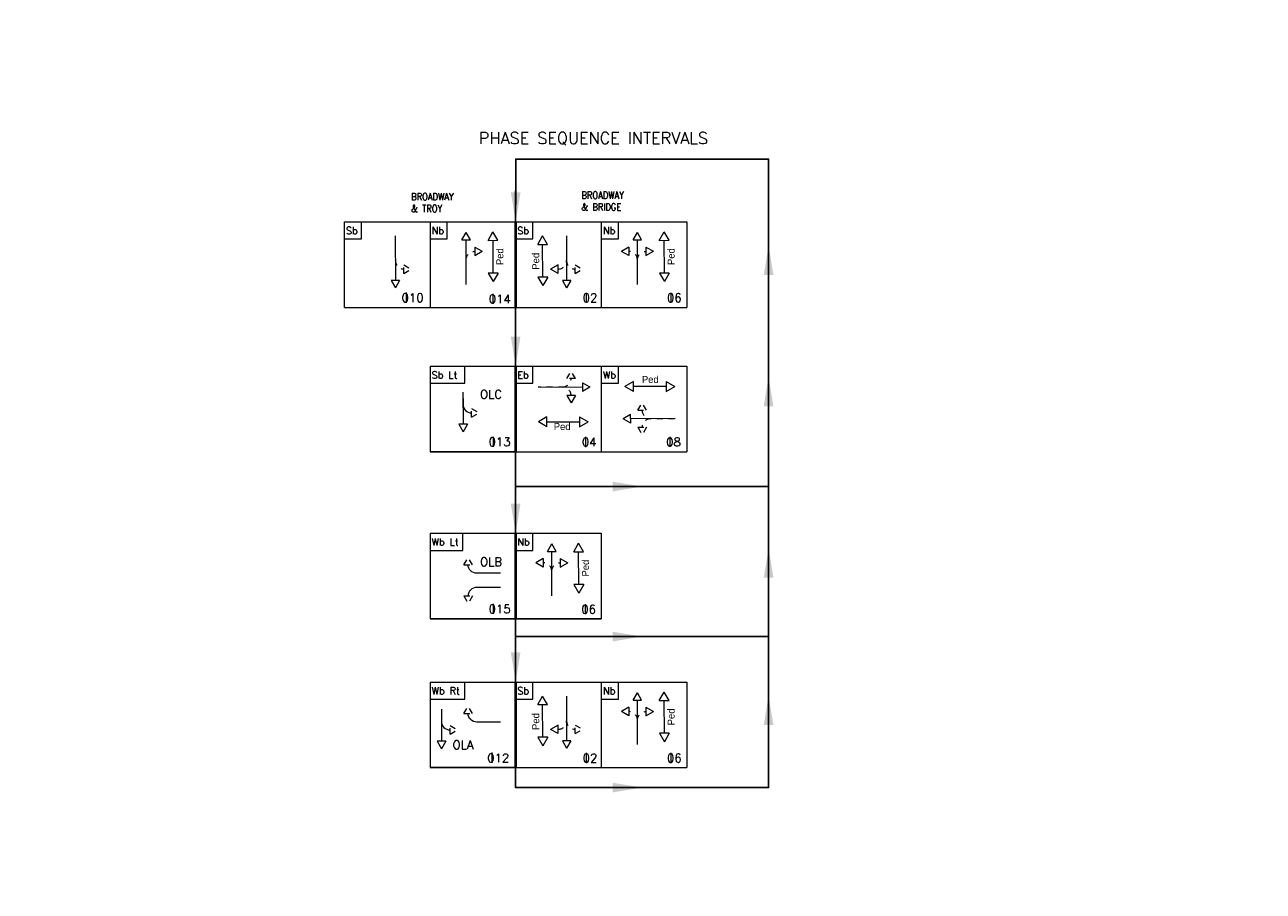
# Model space of a CAD drawing. Header units: feet. Extents: x -492 to 187, y -198 to 535.
# Tile 20 of 23: x 126 to 147, y -117 to -102. Entities that reach past the tile are written whole.
import ezdxf
from ezdxf.enums import TextEntityAlignment as Align

# ---------------------------------------------------------------- set-up
doc = ezdxf.new("R2010")
doc.units = ezdxf.units.FT
doc.header["$MEASUREMENT"] = 0
doc.linetypes.add('F', pattern=[0.15, 0.1, -0.05])
doc.layers.add('ST_Text', color=9, linetype='Continuous')
doc.layers.add('TEXT-DED', color=10, linetype='Continuous')
doc.styles.add('ROMANS', font='romans.shx', dxfattribs={"width": 0.85})
doc.styles.get("Standard").update_dxf_attribs({"font": 'font31.shx'})
doc.dimstyles.new('COEC', dxfattribs={"dimscale": 13.9, "dimtxt": 0.18, "dimasz": 0.18, "dimexe": 0.18, "dimexo": 0.0625, "dimgap": 0.09, "dimtad": 1, "dimzin": 0, "dimdsep": 46, "dimtxsty": 'Standard', "dimcen": 0.09, "dimclrd": 256, "dimclre": 256, "dimclrt": 256, "dimaunit": 1, "dimadec": 4, "dimazin": 0, "dimtfac": 1, "dimtofl": 0, "dimtmove": 0, "dimatfit": 3, "dimfxl": 1, "dimtolj": 1, "dimtzin": 0, "dimlwd": -1, "dimlwe": -1, "dimarcsym": 0})
doc.dimstyles.get("Standard").update_dxf_attribs({"dimtxt": 0.18, "dimasz": 0.18, "dimexe": 0.18, "dimexo": 0.0625, "dimgap": 0.09, "dimtad": 0, "dimtih": 1, "dimtoh": 1, "dimdec": 4, "dimzin": 0, "dimdsep": 46, "dimtxsty": 'Standard', "dimcen": 0.09, "dimadec": 0, "dimazin": 0, "dimtfac": 1, "dimtdec": 4, "dimtofl": 0, "dimtmove": 0, "dimatfit": 3, "dimfxl": 1, "dimtolj": 1, "dimtzin": 0, "dimarcsym": 0})

# ---------------------------------------------------------------- blocks, each defined once
blk = doc.blocks.new('*D1095')
at = {"layer": 'Defpoints', "color": 0, "transparency": 16777216}
for p in [(87.402, -118.52), (88.583, -118.52), (90.066, -118.52), (88.265, -119.072), (88.583, -121.396)]:
    blk.add_point(p, dxfattribs=at)
at = {"layer": 'TEXT-DED', "color": 0, "lineweight": -2, "transparency": 16777216}
blk.add_arc((88.583, -118.52), 0.636, 191.2725, 258.7275, dxfattribs=at)
at = {"layer": 'TEXT-DED', "color": 0, "transparency": 16777216}
for points in [[(87.938, -118.647), (87.979, -118.643), (87.946, -118.52)], [(88.46, -119.124), (88.456, -119.165), (88.583, -119.157)]]:
    blk.add_solid(points, dxfattribs=at)

msp = doc.modelspace()

# ---------------------------------------------------------------- linework, layer by layer
at = {"layer": 'ST_Text', "linetype": 'Continuous', "lineweight": 0}
for p, q in [((130.96097, -107.0191), (130.96097, -105.56077)), ((130.96097, -105.56077), (132.4193, -105.56077)), ((131.25264, -105.85243), (131.25264, -105.56077)), ((132.4193, -105.56077), (132.4193, -107.0191)), ((132.4193, -105.56077), (133.87764, -105.56077)), ((132.71097, -105.85243), (132.71097, -105.56077)), ((133.87764, -105.56077), (135.33597, -105.56077)), ((134.1693, -105.85243), (134.1693, -105.56077)), ((135.33597, -105.56077), (135.33597, -107.0191)), ((135.33597, -105.56077), (136.7943, -105.56077)), ((135.62764, -105.85243), (135.62764, -105.56077)), ((136.7943, -105.56077), (136.7943, -107.0191)), ((130.96097, -105.85243), (131.25264, -105.85243)), ((131.82796, -105.80345), (131.82922, -106.56039)), ((132.4193, -105.85243), (132.71097, -105.85243)), ((132.96087, -105.87022), (133.03357, -105.74381)), ((132.96087, -105.87022), (133.1067, -105.86998)), ((133.1067, -105.86998), (133.03357, -105.74381)), ((133.03505, -106.62704), (133.03379, -105.8701)), ((133.40734, -105.87751), (133.4915, -105.73127)), ((133.57607, -105.87728), (133.4915, -105.73127)), ((133.87764, -105.85243), (134.1693, -105.85243)), ((134.25262, -105.94604), (134.33678, -105.7998)), ((134.42136, -105.94581), (134.33678, -105.7998)), ((134.74463, -105.80345), (134.74589, -106.56039)), ((135.33597, -105.85243), (135.62764, -105.85243)), ((135.87754, -105.87022), (135.95024, -105.74381)), ((135.87754, -105.87022), (136.02337, -105.86998)), ((136.02337, -105.86998), (135.95024, -105.74381)), ((135.95172, -106.62704), (135.95045, -105.8701)), ((136.32401, -105.87751), (136.40817, -105.73127)), ((136.49274, -105.87728), (136.40817, -105.73127)), ((133.17982, -105.99139), (133.30624, -106.06409)), ((133.17982, -105.99139), (133.18006, -106.13722)), ((133.18006, -106.13722), (133.30624, -106.06409)), ((133.40734, -105.87751), (133.57607, -105.87728)), ((133.4933, -106.43414), (133.49233, -105.87774)), ((134.25262, -105.94604), (134.42136, -105.94581)), ((134.33858, -106.50267), (134.33762, -105.94627)), ((135.80482, -105.99187), (135.67865, -106.065)), ((135.80507, -106.13771), (135.67865, -106.065)), ((135.80482, -105.99187), (135.80507, -106.13771)), ((136.09649, -105.99139), (136.2229, -106.06409)), ((136.09649, -105.99139), (136.09673, -106.13722)), ((136.09673, -106.13722), (136.2229, -106.06409)), ((136.32401, -105.87751), (136.49274, -105.87728)), ((136.40997, -106.43414), (136.409, -105.87774)), ((134.59961, -106.29455), (134.47344, -106.36767)), ((134.59986, -106.44038), (134.59961, -106.29455)), ((133.57767, -106.43402), (133.40894, -106.43426)), ((133.40894, -106.43426), (133.49351, -106.58027)), ((133.57767, -106.43402), (133.49351, -106.58027)), ((134.42295, -106.50255), (134.25422, -106.50279)), ((134.25422, -106.50279), (134.33879, -106.6488)), ((134.42295, -106.50255), (134.33879, -106.6488)), ((134.59986, -106.44038), (134.47344, -106.36767)), ((136.49433, -106.43402), (136.3256, -106.43426)), ((136.3256, -106.43426), (136.41017, -106.58027)), ((136.49433, -106.43402), (136.41017, -106.58027)), ((131.90214, -106.56027), (131.75631, -106.56051)), ((131.75631, -106.56051), (131.82944, -106.68669)), ((131.90214, -106.56027), (131.82944, -106.68669)), ((134.81881, -106.56027), (134.67297, -106.56051)), ((134.67297, -106.56051), (134.7461, -106.68669)), ((134.81881, -106.56027), (134.7461, -106.68669)), ((132.01173, -106.76326), (132.01173, -106.93904)), ((133.48622, -106.7863), (133.48622, -106.95882)), ((135.0801, -106.76964), (135.0801, -106.93727)), ((136.52087, -106.76964), (136.52087, -106.93727)), ((130.96097, -107.0191), (133.87764, -107.0191)), ((133.87764, -107.0191), (136.7943, -107.0191)), ((132.4193, -108.01958), (132.4193, -109.47792)), ((132.4193, -108.01958), (133.87764, -108.01958)), ((133.01097, -108.31125), (133.01097, -108.01958)), ((133.87764, -108.01958), (135.33597, -108.01958)), ((134.1693, -108.31125), (134.1693, -108.01958)), ((135.33597, -108.01958), (135.33597, -109.47792)), ((135.33597, -108.01958), (136.7943, -108.01958)), ((135.62764, -108.31125), (135.62764, -108.01958)), ((136.7943, -108.01958), (136.7943, -109.47792)), ((132.4193, -108.31125), (133.01097, -108.31125)), ((133.87764, -108.31125), (134.1693, -108.31125)), ((134.25924, -108.3756), (135.01618, -108.37433)), ((135.01606, -108.30142), (135.01631, -108.44725)), ((135.01606, -108.30142), (135.14248, -108.37412)), ((135.01631, -108.44725), (135.14248, -108.37412)), ((135.33597, -108.31125), (135.62764, -108.31125)), ((135.88559, -108.28237), (135.73958, -108.36694)), ((135.88583, -108.4511), (135.73958, -108.36694)), ((135.88583, -108.4511), (135.88559, -108.28237)), ((136.44245, -108.36514), (135.88605, -108.36611)), ((136.44234, -108.28078), (136.58858, -108.36494)), ((136.44234, -108.28078), (136.44257, -108.44951)), ((136.44257, -108.44951), (136.58858, -108.36494)), ((132.98096, -108.46093), (132.98188, -109.00908)), ((134.89466, -108.52037), (134.74883, -108.52061)), ((134.74883, -108.52061), (134.82196, -108.64679)), ((134.89466, -108.52037), (134.82196, -108.64679)), ((133.0548, -109.00896), (132.90896, -109.0092)), ((132.90896, -109.0092), (132.98209, -109.13537)), ((133.0548, -109.00896), (132.98209, -109.13537)), ((134.41003, -108.88385), (134.26402, -108.96842)), ((134.41027, -109.05258), (134.26402, -108.96842)), ((134.41027, -109.05258), (134.41003, -108.88385)), ((134.41015, -108.96821), (134.96655, -108.96725)), ((134.96677, -108.88225), (134.96701, -109.05098)), ((134.96677, -108.88225), (135.11302, -108.96641)), ((134.96701, -109.05098), (135.11302, -108.96641)), ((135.8363, -108.8422), (135.71012, -108.91533)), ((135.83654, -108.98804), (135.71012, -108.91533)), ((135.83654, -108.98804), (135.8363, -108.8422)), ((136.59336, -108.91385), (135.83642, -108.91512)), ((133.49297, -109.22167), (133.49297, -109.39256)), ((135.06696, -109.22324), (135.06696, -109.39739)), ((136.50373, -109.22324), (136.50373, -109.39576)), ((133.87764, -109.47792), (136.7943, -109.47792)), ((132.4193, -110.86432), (132.4193, -112.32265)), ((132.4193, -110.86432), (133.87764, -110.86432)), ((132.97712, -111.15598), (132.97712, -110.86432)), ((133.87764, -110.86432), (135.33597, -110.86432)), ((134.1693, -111.15598), (134.1693, -110.86432)), ((135.33597, -110.86432), (135.33597, -112.32265)), ((134.4192, -111.17377), (134.49191, -111.04736)), ((134.56503, -111.17353), (134.49191, -111.04736)), ((134.86567, -111.18106), (134.94983, -111.03482)), ((135.03441, -111.18083), (134.94983, -111.03482)), ((132.4193, -111.15598), (132.97712, -111.15598)), ((133.87764, -111.15598), (134.1693, -111.15598)), ((134.34649, -111.29542), (134.22031, -111.36855)), ((134.34649, -111.29542), (134.34673, -111.44126)), ((134.4192, -111.17377), (134.56503, -111.17353)), ((134.49338, -111.93059), (134.49212, -111.17365)), ((134.63815, -111.29494), (134.76457, -111.36764)), ((134.63815, -111.29494), (134.6384, -111.44077)), ((134.86567, -111.18106), (135.03441, -111.18083)), ((134.95164, -111.73769), (134.95067, -111.18129)), ((134.34673, -111.44126), (134.22031, -111.36855)), ((134.6384, -111.44077), (134.76457, -111.36764)), ((135.036, -111.73757), (134.86727, -111.73781)), ((134.86727, -111.73781), (134.95184, -111.88382)), ((135.036, -111.73757), (134.95184, -111.88382)), ((133.49297, -112.06641), (133.49297, -112.2373)), ((135.06253, -112.07319), (135.06253, -112.24082)), ((132.4193, -113.39784), (132.4193, -114.85617)), ((132.4193, -113.39784), (133.87764, -113.39784)), ((133.01097, -113.68951), (133.01097, -113.39784)), ((133.87764, -113.39784), (135.33597, -113.39784)), ((134.1693, -113.68951), (134.1693, -113.39784)), ((135.33597, -113.39784), (135.33597, -114.85617)), ((135.33597, -113.39784), (136.7943, -113.39784)), ((135.62764, -113.68951), (135.62764, -113.39784)), ((136.7943, -113.39784), (136.7943, -114.85617)), ((134.25262, -113.78312), (134.33678, -113.63687)), ((134.42136, -113.78288), (134.33678, -113.63687)), ((134.74463, -113.64052), (134.74589, -114.39746)), ((135.87754, -113.7073), (135.95024, -113.58088)), ((136.02337, -113.70705), (135.95024, -113.58088)), ((136.32401, -113.71459), (136.40817, -113.56834)), ((136.49274, -113.71435), (136.40817, -113.56834)), ((132.4193, -113.68951), (133.01097, -113.68951)), ((132.61389, -113.85919), (132.6148, -114.40734)), ((133.87764, -113.68951), (134.1693, -113.68951)), ((134.25262, -113.78312), (134.42136, -113.78288)), ((134.33858, -114.33974), (134.33762, -113.78334)), ((135.33597, -113.68951), (135.62764, -113.68951)), ((135.80482, -113.82895), (135.67865, -113.90207)), ((135.80482, -113.82895), (135.80507, -113.97478)), ((135.87754, -113.7073), (136.02337, -113.70705)), ((135.95172, -114.46412), (135.95045, -113.70717)), ((136.09649, -113.82846), (136.2229, -113.90116)), ((136.09649, -113.82846), (136.09673, -113.97429)), ((136.32401, -113.71459), (136.49274, -113.71435)), ((136.40997, -114.27121), (136.409, -113.71481)), ((135.80507, -113.97478), (135.67865, -113.90207)), ((136.09673, -113.97429), (136.2229, -113.90116)), ((134.59961, -114.13162), (134.47344, -114.20475)), ((134.59986, -114.27745), (134.47344, -114.20475)), ((134.59986, -114.27745), (134.59961, -114.13162)), ((136.49433, -114.27109), (136.3256, -114.27133)), ((136.3256, -114.27133), (136.41017, -114.41734)), ((136.49433, -114.27109), (136.41017, -114.41734)), ((132.68772, -114.40722), (132.54189, -114.40746)), ((132.54189, -114.40746), (132.61502, -114.53364)), ((132.68772, -114.40722), (132.61502, -114.53364)), ((134.42295, -114.33962), (134.25422, -114.33986)), ((134.25422, -114.33986), (134.33879, -114.48587)), ((134.42295, -114.33962), (134.33879, -114.48587)), ((134.81881, -114.39734), (134.67297, -114.39759)), ((134.67297, -114.39759), (134.7461, -114.52376)), ((134.81881, -114.39734), (134.7461, -114.52376)), ((133.47153, -114.60034), (133.47153, -114.77611)), ((135.0801, -114.60671), (135.0801, -114.77435)), ((136.52087, -114.60671), (136.52087, -114.77435)), ((133.87764, -114.85617), (136.7943, -114.85617))]:
    msp.add_line(p, q, dxfattribs=at)
at = {"layer": 'ST_Text', "linetype": 'F', "lineweight": 0}
for p, q in [((131.97486, -106.43953), (131.97461, -106.2937)), ((131.97461, -106.2937), (132.10103, -106.36641)), ((134.89152, -106.43953), (134.89128, -106.2937)), ((134.89128, -106.2937), (135.0177, -106.36641)), ((131.97486, -106.43953), (132.10103, -106.36641)), ((134.89152, -106.43953), (135.0177, -106.36641)), ((134.74858, -108.22895), (134.82128, -108.10253)), ((134.89441, -108.2287), (134.82128, -108.10253)), ((134.89441, -108.2287), (134.74858, -108.22895)), ((133.12751, -108.88822), (133.12727, -108.74239)), ((133.12727, -108.74239), (133.25368, -108.81509)), ((133.12751, -108.88822), (133.25368, -108.81509)), ((135.9577, -108.76908), (136.03041, -108.64267)), ((135.9577, -108.76908), (136.10354, -108.76884)), ((136.10354, -108.76884), (136.03041, -108.64267)), ((135.95819, -109.06075), (136.10402, -109.06051)), ((135.95819, -109.06075), (136.03132, -109.18692)), ((136.10402, -109.06051), (136.03132, -109.18692)), ((132.99585, -111.40194), (133.06856, -111.27552)), ((133.14169, -111.4017), (133.06856, -111.27552)), ((132.99585, -111.40194), (133.14169, -111.4017)), ((132.99585, -111.93237), (133.14169, -111.93262)), ((132.99585, -111.93237), (133.06856, -112.05879)), ((133.14169, -111.93262), (133.06856, -112.05879)), ((132.99585, -113.93546), (133.06856, -113.80905)), ((133.14169, -113.93522), (133.06856, -113.80905)), ((132.99585, -113.93546), (133.14169, -113.93522)), ((132.76044, -114.28648), (132.76019, -114.14065)), ((132.76019, -114.14065), (132.88661, -114.21336)), ((132.76044, -114.28648), (132.88661, -114.21336)), ((134.89152, -114.27661), (134.89128, -114.13077)), ((134.89128, -114.13077), (135.0177, -114.20348)), ((134.89152, -114.27661), (135.0177, -114.20348))]:
    msp.add_line(p, q, dxfattribs=at)
at = {"layer": 'ST_Text', "flags": 128}
for points in [[(133.87764, -114.85617), (133.87764, -115.19558), (138.1849, -115.19558), (138.1849, -104.49492), (133.87934, -104.49492), (133.87764, -106.0511)], [(132.4193, -109.47792), (133.87764, -109.47792)], [(133.87764, -110.06943), (138.1849, -110.06943)], [(132.4193, -112.32265), (133.87764, -112.32265)], [(133.87764, -112.32265), (135.33597, -112.32265)], [(133.87764, -112.62433), (138.1849, -112.62433)], [(132.4193, -114.85617), (133.87764, -114.85617)], [(133.87764, -115.19558), (138.1849, -115.19558)]]:
    msp.add_lwpolyline(points, dxfattribs=at)
at = {"layer": 'ST_Text', "const_width": 0.05, "flags": 128}
for points in [[(133.87764, -107.0191), (133.87764, -105.56077)], [(133.87764, -109.47792), (133.87764, -108.01958)], [(133.87764, -112.32265), (133.87764, -110.86432)], [(133.87764, -114.85617), (133.87764, -113.39784)]]:
    msp.add_lwpolyline(points, dxfattribs=at)
at = {"layer": 'ST_Text', "linetype": 'F', "lineweight": 0, "flags": 128}
for points in [[(131.82796, -105.80345), (131.82866, -106.22103, 0.41421356), (131.97473, -106.36662)], [(134.74463, -105.80345), (134.74532, -106.22103, 0.41421356), (134.8914, -106.36662)], [(133.03435, -106.21038, -0.41421356), (133.17994, -106.0643)], [(135.95102, -106.21038, 0.41421356), (135.80494, -106.06479)], [(135.95102, -106.21038, -0.41421356), (136.09661, -106.0643)], [(134.82174, -108.52049, 0.41421356), (134.67567, -108.3749), (134.259, -108.3749)], [(134.67591, -108.3749, 0.41421356), (134.8215, -108.22883)], [(136.03062, -108.76896, 0.41421356), (136.1767, -108.91455)], [(136.58292, -108.91425), (136.1767, -108.91455, 0.41421356), (136.03111, -109.06063)], [(134.49269, -111.51393, 0.41421356), (134.34661, -111.36834)], [(134.49269, -111.51393, -0.41421356), (134.63828, -111.36785)], [(134.74463, -113.64052), (134.74532, -114.0581, 0.41421356), (134.8914, -114.20369)], [(135.95102, -114.04745, 0.41421356), (135.80494, -113.90186)], [(135.95102, -114.04745, -0.41421356), (136.09661, -113.90138)]]:
    msp.add_lwpolyline(points, format="xyb", dxfattribs=at)
at = {"layer": 'ST_Text', "linetype": 'Continuous', "lineweight": 0, "flags": 128}
for points in [[(132.98096, -108.46093), (132.98131, -108.66972, 0.41421356), (133.12739, -108.81531)], [(133.62107, -111.54635), (133.21485, -111.54741, -0.41421356), (133.06877, -111.40182)], [(133.62107, -111.78796), (133.21485, -111.78691, 0.41421356), (133.06877, -111.9325)], [(132.61389, -113.85919), (132.61424, -114.06798, 0.41421356), (132.76031, -114.21357)], [(133.62107, -114.07988), (133.21485, -114.08093, -0.41421356), (133.06877, -113.93534)]]:
    msp.add_lwpolyline(points, format="xyb", dxfattribs=at)
at = {"layer": 'ST_Text', "linetype": 'F', "lineweight": 0}
for centre in [(134.59949, -106.22163), (134.59949, -114.0587)]:
    msp.add_arc(centre, 0.14583, 270.095721, 0.095721, dxfattribs=at)

# ---------------------------------------------------------------- texts
at = {"layer": 'ST_Text', "linetype": 'Continuous', "lineweight": 0, "style": 'ROMANS'}
msp.add_text('PHASE SEQUENCE INTERVALS', height=0.2, dxfattribs=at).set_placement((135.2022, -104.13692), align=Align.MIDDLE_CENTER)
for s, p in [('Sb', (130.98783, -105.77194)), ('Nb', (132.44617, -105.77194)), ('Sb', (133.9045, -105.77194)), ('Nb', (135.36283, -105.77194)), ('Sb Lt', (132.44617, -108.23075)), ('Eb', (133.9045, -108.23075)), ('Wb', (135.36283, -108.23075)), ('Wb Lt', (132.44617, -111.07549)), ('Nb', (133.9045, -111.07549)), ('Wb Rt', (132.44617, -113.60901)), ('Sb', (133.9045, -113.60901)), ('Nb', (135.36283, -113.60901))]:
    msp.add_text(s, height=0.121528, dxfattribs=at).set_placement(p)
at = {"layer": 'ST_Text', "linetype": 'Continuous', "lineweight": 0}
for rotation, p in [(90.099613, (133.66848, -106.29827)), (90.099613, (136.58514, -106.29827)), (90.099613, (134.27953, -106.37731)), (0.099613, (136.02688, -108.30729)), (0.099613, (134.52636, -109.10821)), (90.099613, (135.12681, -111.60182)), (90.099613, (136.58514, -114.13535)), (90.099613, (134.27953, -114.21438))]:
    msp.add_text('Ped', height=0.120523, rotation=rotation, dxfattribs=at).set_placement(p)
at = {"layer": 'ST_Text', "linetype": 'Continuous', "lineweight": 0, "style": 'ROMANS'}
for s, p in [('010', (132.30977, -106.9279)), ('014', (133.79585, -106.94906)), ('02', (135.27005, -106.92914)), ('06', (136.70548, -106.92914)), ('OLC', (133.64666, -108.5723)), ('013', (133.79167, -109.3828)), ('04', (135.25558, -109.38437)), ('08', (136.69101, -109.38437)), ('OLB', (133.64666, -111.42441)), ('015', (133.79167, -112.22753)), ('06', (135.24715, -112.23269)), ('OLA', (133.15952, -114.54083)), ('012', (133.7681, -114.76497)), ('02', (135.27005, -114.76621)), ('06', (136.70548, -114.76621))]:
    msp.add_text(s, height=0.145833, dxfattribs=at).set_placement(p, align=Align.RIGHT)
at = {"layer": 'ST_Text', "linetype": 'Continuous', "lineweight": 0, "char_height": 0.121528, "attachment_point": 1, "style": 'ROMANS'}
for s, insert in [('BROADWAY\\P& TROY', (132.09949, -105.07305)), ('BROADWAY\\P& BRIDGE', (134.99851, -105.0479))]:
    msp.add_mtext_dynamic_manual_height_columns(s, width=1.4121196, gutter_width=12.5, heights=[0], dxfattribs=dict(at, insert=insert))

# ---------------------------------------------------------------- dimensions: what is measured, and where the dimension line sits
at = {"layer": 'TEXT-DED'}
dim = msp.add_angular_dim_2l(base=(88.26454, -119.07157), line1=((88.58273, -121.39636), (88.58273, -118.52045)), line2=((90.06555, -118.52045), (87.40177, -118.52045)), text=' ', dimstyle='Standard', override={"dimscale": 1, "dimasz": 0.125, "dimlfac": 1}, dxfattribs=at)
dim.commit()
dim.dimension.update_dxf_attribs({"geometry": '*D1095', "text_midpoint": (146.60877, -21.78386)})

# ---------------------------------------------------------------- leaders
at = {"layer": 'ST_Text'}
for points in [[(133.87764, -105.56077), (133.87934, -104.49298)], [(138.1849, -105.96668), (138.1849, -107.34626)], [(133.87764, -108.01632), (133.87764, -106.6267)], [(138.1849, -108.20425), (138.1849, -109.58383)], [(133.87764, -110.86232), (133.87764, -109.47269)], [(136.03127, -110.06943), (133.87764, -110.06943)], [(138.1849, -111.12097), (138.1849, -112.50781)], [(133.87764, -113.39516), (133.87764, -111.85349)], [(136.03127, -112.62433), (133.87764, -112.62433)], [(138.1849, -113.62858), (138.1849, -115.00816)], [(136.03127, -115.19558), (133.87764, -115.19558)]]:
    msp.add_leader(points, dimstyle='COEC', override={"dimscale": 5, "dimasz": 0.1, "dimgap": 0.09, "dimtad": 0}, dxfattribs=at)

doc.saveas('drawing.dxf')
